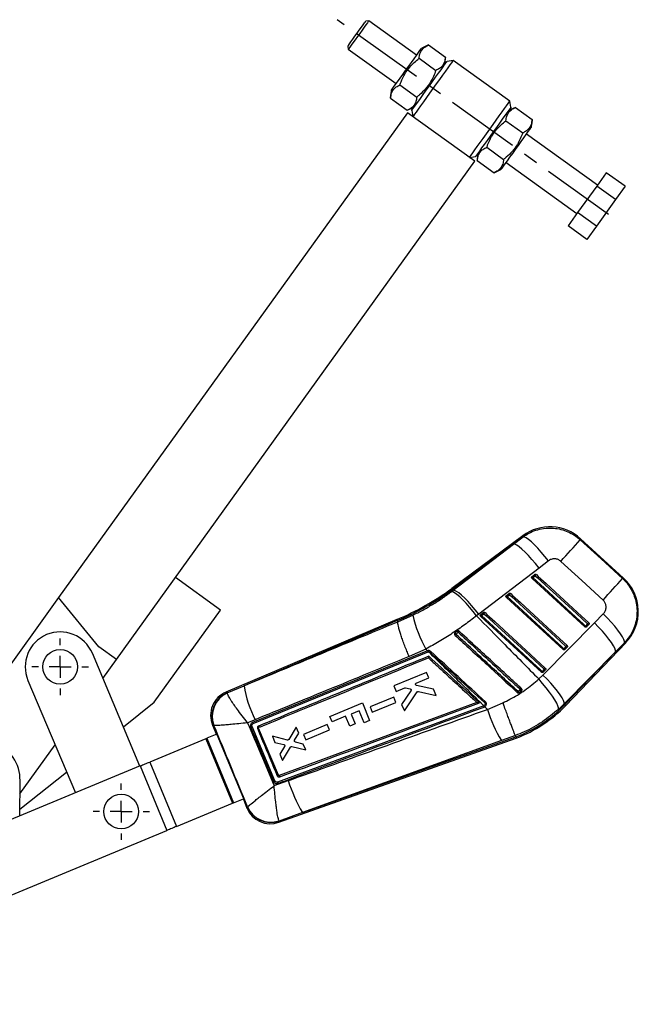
# Model space of a CAD drawing. Extents: x 42 to 497, y 26 to 378.
# Tile 13 of 19: x 102 to 165, y 262 to 362. Entities that reach past the tile are written whole.
import ezdxf

# ---------------------------------------------------------------- set-up
doc = ezdxf.new("R2010")
doc.units = 0
doc.header["$LTSCALE"] = 1.333333
doc.linetypes.add('CENTERX2', pattern=[20.32, 12.7, -2.54, 2.54, -2.54])
doc.layers.get('0').update_dxf_attribs({"linetype": 'CONTINUOUS'})
doc.layers.add('FORMATO', color=179, linetype='CONTINUOUS')
doc.styles.add('SLDTEXTSTYLE0', font='TXT', dxfattribs={"width": 0.75})
doc.dimstyles.new('SLDDIMSTYLE5', dxfattribs={"dimtxt": 4.666667, "dimasz": 4.402667, "dimexe": 0, "dimexo": 0.0625, "dimgap": 1.166667, "dimtad": 1, "dimdec": 4, "dimlfac": 3, "dimzin": 12, "dimtxsty": 'SLDTEXTSTYLE0', "dimsah": 1, "dimcen": 0.09, "dimazin": 3, "dimtfac": 1, "dimtdec": 0, "dimtofl": 0, "dimtmove": 0, "dimatfit": 3, "dimtolj": 1, "dimtzin": 12})

# ---------------------------------------------------------------- blocks, each defined once
blk = doc.blocks.new('_D_10')
at = {"layer": 'FORMATO'}
blk.add_line((79.44, 262.24), (45.06, 262.24), dxfattribs=at)
blk.add_arc((76.23, 262.24), 29.83, 54.2889, 180, dxfattribs=at)
for points in [[(93.64, 286.47), (90.24, 289.34), (89.53, 288.19)], [(46.39, 262.24), (47.39, 266.58), (46.04, 266.68)]]:
    blk.add_solid(points, dxfattribs=at)
at = {"layer": 'FORMATO', "insert": (50.59, 288.11), "char_height": 4.667, "attachment_point": 1, "rotation": 34.6023, "style": 'SLDTEXTSTYLE0'}
blk.add_mtext('126°', dxfattribs=at)
blk = doc.blocks.new('SW_CENTERMARKSYMBOL_9')
at = {"layer": 'FORMATO', "color": 0}
for p, q in [((0, 2.22), (0, 2.89)), ((0, 0), (0, 1.11)), ((-2.22, 0), (-2.89, 0)), ((0, 0), (-1.11, 0)), ((0, 0), (0, -1.11)), ((0, 0), (1.11, 0)), ((2.22, 0), (2.89, 0)), ((0, -2.22), (0, -2.89))]:
    blk.add_line(p, q, dxfattribs=at)
blk = doc.blocks.new('SW_CENTERMARKSYMBOL_12')
at = {"layer": 'FORMATO', "color": 0}
for p, q in [((0, 2.22), (0, 2.87)), ((0, 0), (0, 1.11)), ((-2.22, 0), (-2.87, 0)), ((0, 0), (-1.11, 0)), ((0, 0), (0, -1.11)), ((0, 0), (1.11, 0)), ((2.22, 0), (2.87, 0)), ((0, -2.22), (0, -2.87))]:
    blk.add_line(p, q, dxfattribs=at)

msp = doc.modelspace()

# ---------------------------------------------------------------- linework, layer by layer
at = {"color": 7, "linetype": 'CONTINUOUS'}
for p, q in [((137.551355, 362.374847), (137.241208, 362.324123)), ((142.423177, 358.872656), (137.551355, 362.374847)), ((143.646281, 359.912228), (142.942022, 359.594409)), ((143.646281, 359.912228), (145.364603, 358.676981)), ((135.425257, 359.797992), (135.475984, 359.487843)), ((135.475984, 359.487843), (140.347806, 355.985652)), ((142.672728, 358.557944), (144.39105, 357.322697)), ((145.287713, 357.908167), (145.364603, 358.676981)), ((146.151219, 358.347943), (145.53092, 358.24649)), ((151.92523, 354.197195), (146.151219, 358.347943)), ((139.828961, 355.2639), (139.752074, 354.495086)), ((140.725623, 355.84937), (142.443949, 354.614123)), ((139.752074, 354.495086), (141.470396, 353.259839)), ((152.026684, 353.576896), (151.92523, 354.197195)), ((141.482566, 353.014659), (105.99101, 303.643138)), ((141.470396, 353.259839), (142.174655, 353.577658)), ((148.357249, 348.072672), (141.482566, 353.014659)), ((141.931445, 353.239335), (142.032899, 352.619036)), ((152.487732, 353.556399), (151.783477, 353.238574)), ((152.487732, 353.556399), (154.206055, 352.321152)), ((151.514183, 352.202109), (153.232505, 350.966869)), ((154.129171, 351.552338), (154.206055, 352.321152)), ((160.827839, 345.642154), (153.610326, 350.830586)), ((148.670419, 348.908071), (148.593529, 348.139251)), ((149.567078, 349.493541), (151.285401, 348.258294)), ((111.889052, 297.342572), (148.357249, 348.072672)), ((147.806913, 348.468295), (148.427205, 348.569749)), ((148.593529, 348.139251), (150.311851, 346.904011)), ((151.534952, 347.943582), (158.752465, 342.755147)), ((150.311851, 346.904011), (151.016107, 347.221829)), ((161.737254, 346.907223), (160.763705, 345.552932)), ((163.649894, 345.532289), (161.737254, 346.907223)), ((160.763705, 345.552932), (158.8166, 342.844365)), ((162.676345, 344.178002), (160.763705, 345.552932)), ((163.649894, 345.532289), (162.676345, 344.178002)), ((162.676345, 344.178002), (160.72924, 341.469428)), ((158.8166, 342.844365), (157.843051, 341.490078)), ((160.72924, 341.469428), (158.8166, 342.844365)), ((159.755691, 340.115144), (157.843051, 341.490078)), ((160.72924, 341.469428), (159.755691, 340.115144)), ((153.254208, 309.950184), (146.011787, 304.587059)), ((152.297547, 309.091811), (153.257102, 309.827657)), ((152.297547, 309.091811), (146.083501, 304.490216)), ((146.155129, 304.39349), (152.297547, 309.091811)), ((163.49916, 305.617651), (159.099907, 309.645922)), ((155.84652, 307.391423), (154.885806, 306.656728)), ((154.885806, 306.656728), (148.744315, 301.95602)), ((154.165133, 305.790798), (154.188147, 305.812608)), ((154.188147, 305.812608), (154.445367, 306.003085)), ((154.252593, 305.687543), (154.50982, 305.878016)), ((122.464813, 302.384146), (117.881691, 305.678801)), ((159.545843, 300.663148), (154.177762, 305.604982)), ((145.964709, 304.248564), (146.155129, 304.39349)), ((146.083501, 304.490216), (146.155129, 304.39349)), ((151.55186, 303.855698), (151.574728, 303.877333)), ((151.574728, 303.877333), (151.831949, 304.067811)), ((151.639147, 303.752302), (151.896375, 303.942777)), ((105.99101, 303.643138), (94.58222, 287.772623)), ((110.084672, 298.63968), (105.99101, 303.643138)), ((157.336563, 298.355808), (151.564337, 303.669702)), ((115.71985, 293.001378), (122.464813, 302.384146)), ((140.512537, 301.188145), (142.031995, 301.858827)), ((148.744315, 301.95602), (148.527871, 301.79194)), ((148.93854, 301.920542), (148.961309, 301.942057)), ((148.961309, 301.942057), (149.21853, 302.132535)), ((149.025716, 301.817047), (149.282936, 302.007523)), ((160.530147, 301.073389), (161.431018, 301.987546)), ((140.415888, 301.418387), (123.019606, 294.026751)), ((140.462528, 301.307272), (124.858933, 294.677343)), ((140.415888, 301.418387), (140.462528, 301.307272)), ((140.462528, 301.307272), (140.512537, 301.188145)), ((140.51252, 301.187885), (140.512537, 301.188145)), ((155.127291, 296.048469), (148.950912, 301.73442)), ((155.290309, 295.766537), (160.530147, 301.073389)), ((159.838197, 300.972881), (159.620746, 300.745785)), ((159.952373, 300.895915), (159.734928, 300.668817)), ((146.337526, 300.051631), (146.313201, 300.030456)), ((159.734928, 300.668817), (159.724875, 300.659365)), ((157.609904, 292.665487), (163.715254, 299.041838)), ((163.583998, 299.047807), (162.680636, 298.135544)), ((114.261149, 286.496412), (109.419219, 297.982867)), ((111.889052, 297.342572), (110.084672, 298.63968)), ((143.52674, 298.232951), (125.729614, 290.93407)), ((125.791554, 290.814438), (143.58707, 298.116258)), ((143.373745, 298.402308), (141.66225, 297.650626)), ((143.541356, 298.238529), (143.373745, 298.402308)), ((143.541356, 298.238529), (143.52674, 298.232951)), ((143.58707, 298.116258), (143.652678, 298.129745)), ((157.628884, 298.665559), (157.411433, 298.438461)), ((162.680636, 298.135544), (157.438567, 292.829545)), ((157.525649, 298.361472), (157.515424, 298.351876)), ((157.522868, 292.748828), (162.680636, 298.135544)), ((157.743094, 298.588571), (157.525649, 298.361472)), ((110.502298, 295.413491), (111.889052, 297.342572)), ((143.434297, 296.038664), (140.120907, 294.665201)), ((143.668132, 295.474867), (143.434297, 296.038664)), ((154.865229, 295.361401), (155.290309, 295.766537)), ((155.419585, 296.358232), (155.202134, 296.131135)), ((155.31637, 296.054129), (155.306025, 296.044433)), ((155.533814, 296.281227), (155.31637, 296.054129)), ((102.866495, 295.220672), (107.692201, 283.772708)), ((142.395566, 294.94735), (143.668132, 295.474867)), ((123.148336, 293.967674), (124.858933, 294.677343)), ((123.148336, 293.967674), (123.153482, 293.918648)), ((140.120907, 294.665201), (140.354753, 294.101357)), ((140.354753, 294.101357), (141.22309, 294.461316)), ((141.850012, 294.161863), (140.903675, 292.777809)), ((141.181317, 292.108364), (142.490864, 294.04657)), ((141.298646, 294.467223), (141.777321, 294.351593)), ((144.145062, 294.324954), (142.415567, 294.713718)), ((142.620153, 294.097345), (144.411915, 293.681546)), ((144.411915, 293.681546), (144.145062, 294.324954)), ((152.836333, 293.978497), (153.104905, 294.159935)), ((153.104905, 294.159935), (153.120356, 294.172453)), ((112.575702, 290.494779), (115.71985, 293.001378)), ((148.553508, 292.977159), (128.436367, 285.519725)), ((133.593003, 291.552981), (136.906287, 292.926778)), ((136.906287, 292.926778), (137.645603, 291.143723)), ((140.099291, 293.521647), (137.689856, 292.522877)), ((137.913433, 291.983791), (140.322861, 292.982598)), ((140.322861, 292.982598), (140.099291, 293.521647)), ((140.903675, 292.777809), (141.181317, 292.108364)), ((148.553508, 292.977159), (148.553958, 292.977324)), ((149.638365, 292.270774), (151.210206, 292.949304)), ((157.438567, 292.829545), (156.85821, 292.271921)), ((157.522868, 292.748828), (157.438567, 292.829545)), ((149.258869, 292.642748), (128.272663, 284.859596)), ((136.581666, 292.131375), (135.756695, 291.789315)), ((135.756695, 291.789315), (136.172749, 290.785889)), ((137.087183, 290.912184), (136.581666, 292.131375)), ((137.689856, 292.522877), (137.913433, 291.983791)), ((149.285082, 292.652401), (149.258869, 292.642748)), ((149.297923, 292.508108), (149.324236, 292.517866)), ((149.324236, 292.517866), (149.366542, 292.53722)), ((149.638365, 292.270774), (149.366542, 292.53722)), ((125.981378, 291.216187), (125.221753, 290.906892)), ((133.826799, 290.989116), (133.593003, 291.552981)), ((135.205296, 291.560687), (133.826799, 290.989116)), ((135.62135, 290.557261), (135.205296, 291.560687)), ((136.172749, 290.785889), (135.62135, 290.557261)), ((137.645603, 291.143723), (137.087183, 290.912184)), ((122.097357, 289.745565), (121.079369, 289.323473)), ((121.649905, 290.675329), (121.987092, 289.86211)), ((121.797056, 290.618405), (121.783164, 290.627333)), ((122.039905, 289.884132), (124.878453, 283.038199)), ((122.089655, 289.761389), (122.090632, 289.761784)), ((122.089655, 289.761389), (122.096383, 289.745161)), ((128.001098, 284.977613), (125.675159, 290.533601)), ((128.359391, 285.553581), (126.34389, 290.364725)), ((126.369328, 290.44048), (126.377282, 290.444465)), ((130.18131, 290.462394), (129.415314, 289.203495)), ((130.012192, 289.126609), (130.437964, 289.84356)), ((130.437964, 289.84356), (130.18131, 290.462394)), ((133.325187, 290.712884), (130.915725, 289.714093)), ((131.139302, 289.175001), (133.548754, 290.173833)), ((133.548754, 290.173833), (133.325187, 290.712884)), ((120.976733, 289.280916), (115.254793, 286.90841)), ((120.976733, 289.280916), (123.700387, 282.712081)), ((121.079369, 289.323473), (123.803027, 282.754638)), ((129.280369, 289.148314), (127.741175, 289.537524)), ((127.741175, 289.537524), (128.002714, 288.906902)), ((128.002714, 288.906902), (128.911016, 288.683196)), ((128.392727, 280.775249), (152.57708, 289.349126)), ((130.896175, 288.738741), (130.087221, 288.944296)), ((130.812877, 281.761101), (152.53582, 289.462353)), ((151.061314, 289.094148), (130.812877, 281.761101)), ((131.147561, 288.132613), (130.896175, 288.738741)), ((130.915725, 289.714093), (131.139302, 289.175001)), ((152.483904, 289.604787), (151.061314, 289.094148)), ((152.483931, 289.604719), (152.483904, 289.604787)), ((152.53582, 289.462353), (152.483931, 289.604719)), ((152.53582, 289.462353), (152.57708, 289.349126)), ((102.050818, 283.656824), (105.637731, 288.6465)), ((128.986899, 288.499319), (128.502134, 287.702688)), ((128.774004, 287.04715), (129.594886, 288.425632)), ((129.729361, 288.481919), (131.147561, 288.132613)), ((115.254793, 286.90841), (117.978451, 280.339575)), ((128.502134, 287.702688), (128.774004, 287.04715)), ((114.279733, 286.504117), (82.257314, 273.22656)), ((102.036317, 282.092499), (106.799694, 285.889991)), ((114.279733, 286.504117), (117.003388, 279.935282)), ((102.030129, 281.425026), (102.063406, 285.014606)), ((127.922519, 284.504387), (129.367276, 285.017943)), ((128.436367, 285.519726), (128.436569, 285.5198)), ((117.978451, 280.339575), (123.700387, 282.712081)), ((123.803027, 282.754638), (124.821014, 283.176729)), ((124.820041, 283.176326), (124.826756, 283.160135)), ((124.825554, 283.01639), (125.158281, 282.21393)), ((124.826756, 283.160135), (124.827727, 283.160546)), ((125.21862, 282.335512), (125.221488, 282.345428)), ((130.812877, 281.761101), (128.442616, 280.901479)), ((128.442616, 280.901479), (128.425327, 280.926023)), ((84.980971, 266.657726), (117.003388, 279.935282))]:
    msp.add_line(p, q, dxfattribs=at)
at = {"color": 7, "linetype": 'CONTINUOUS', "flags": 128}
for points in [[(135.425257, 359.797992), (135.430231, 359.804913), (135.482203, 359.877207), (135.587646, 360.023894), (135.739943, 360.235742), (135.929512, 360.499453), (136.144453, 360.798449), (136.371252, 361.11395), (136.595664, 361.426119), (136.803588, 361.715354), (136.981955, 361.963482), (137.119562, 362.154899)], [(137.412333, 362.181456), (137.268454, 361.98131), (137.083889, 361.72456), (136.86858, 361.425053), (136.634138, 361.098923), (136.3932, 360.763766), (136.158758, 360.437636), (135.94345, 360.138129), (135.758884, 359.881379), (135.615005, 359.681233), (135.519578, 359.548487), (135.477739, 359.490286), (135.475984, 359.487843)], [(137.119562, 362.154899), (137.20776, 362.277592), (137.241006, 362.323845), (137.241208, 362.324123)], [(137.551355, 362.374847), (137.5496, 362.372403), (137.50776, 362.314202), (137.412333, 362.181456)], [(139.828961, 355.2639), (139.857091, 355.303027), (139.940458, 355.418998), (140.076055, 355.607627), (140.258978, 355.862085), (140.482615, 356.173182), (140.738885, 356.529671), (141.018527, 356.918677), (141.311427, 357.326128), (141.60701, 357.737301), (141.894583, 358.13734), (142.163757, 358.511777), (142.404802, 358.847093), (142.609007, 359.131155), (142.76899, 359.353706), (142.87897, 359.506697), (142.934972, 359.584601), (142.942022, 359.594409)], [(143.731184, 355.742909), (144.052539, 356.189944), (144.363566, 356.622608), (144.654268, 357.026992), (144.9153, 357.39011), (145.138274, 357.700286), (145.316025, 357.947546), (145.442834, 358.123956), (145.514634, 358.223827), (145.53092, 358.24649)], [(146.151219, 358.347943), (146.144185, 358.338155), (146.08821, 358.260292), (145.977782, 358.106677), (145.815919, 357.881511), (145.607032, 357.590938), (145.356821, 357.242873), (145.07211, 356.84682), (144.760665, 356.413574), (144.430986, 355.954963), (144.09206, 355.48349)], [(141.931445, 353.239335), (141.947734, 353.261992), (142.019531, 353.361869), (142.146343, 353.538272), (142.324091, 353.785539), (142.547065, 354.095715), (142.8081, 354.458833), (143.098802, 354.863218), (143.409829, 355.295881), (143.731184, 355.742909)], [(144.09206, 355.48349), (143.753132, 355.012017), (143.423452, 354.553406), (143.112008, 354.12016), (142.827296, 353.724107), (142.577086, 353.376049), (142.368201, 353.085469), (142.206335, 352.860303), (142.095911, 352.706688), (142.039932, 352.628825), (142.032899, 352.619036)], [(149.866068, 351.332742), (150.205, 351.804214), (150.53468, 352.262832), (150.846121, 352.696072), (151.130832, 353.092125), (151.381046, 353.44019), (151.589927, 353.730769), (151.751794, 353.955929), (151.862221, 354.109543), (151.918197, 354.187413), (151.92523, 354.197195)], [(152.026684, 353.576896), (152.010398, 353.55424), (151.938601, 353.454362), (151.811789, 353.277959), (151.634035, 353.030699), (151.41106, 352.720523), (151.150032, 352.357405), (150.859327, 351.953014), (150.548303, 351.520351), (150.226948, 351.073322)], [(147.806913, 348.468295), (147.813947, 348.478077), (147.869922, 348.555947), (147.980349, 348.709555), (148.142209, 348.934721), (148.351097, 349.2253), (148.601311, 349.573365), (148.886022, 349.969418), (149.197463, 350.402658), (149.527143, 350.861269), (149.866068, 351.332742)], [(150.226948, 351.073322), (149.905593, 350.626294), (149.594562, 350.193631), (149.303864, 349.78924), (149.042829, 349.426122), (148.819854, 349.115946), (148.642107, 348.868686), (148.515295, 348.692282), (148.443497, 348.592405), (148.427205, 348.569749)], [(151.016107, 347.221829), (151.04424, 347.260956), (151.127607, 347.376927), (151.263201, 347.565556), (151.446128, 347.820015), (151.669764, 348.131111), (151.926031, 348.4876), (152.20567, 348.876606), (152.498574, 349.284057), (152.794153, 349.69523), (153.081732, 350.09527), (153.3509, 350.469706), (153.591948, 350.805022), (153.796153, 351.089085), (153.956139, 351.311635), (154.066116, 351.464627), (154.122118, 351.54253), (154.129171, 351.552338)], [(155.84652, 307.391423), (155.483952, 307.848789), (155.119105, 308.282034), (154.761636, 308.679701), (154.420996, 309.031274), (154.10619, 309.327458), (153.825545, 309.560419), (153.586478, 309.723997), (153.395312, 309.81387), (153.257102, 309.827657)], [(154.885806, 306.656728), (154.524469, 307.11139), (154.160848, 307.542264), (153.804458, 307.938068), (153.464626, 308.288441), (153.150251, 308.584211), (152.86956, 308.817638), (152.629902, 308.982607), (152.437552, 309.074804), (152.297547, 309.091811)], [(159.08637, 309.540415), (161.21921, 307.589585), (163.388581, 305.60531)], [(161.403137, 303.403021), (159.235236, 305.388816), (157.103867, 307.341153)], [(154.50982, 305.878016), (154.708952, 305.694702), (155.505476, 304.961446), (158.691582, 302.028421), (159.838197, 300.972881)], [(154.616472, 305.992851), (154.815605, 305.809535), (155.612122, 305.076269), (158.798189, 302.143206), (159.944796, 301.087655)], [(159.620746, 300.745785), (159.421613, 300.929099), (158.62509, 301.662355), (155.43899, 304.595382), (154.252593, 305.687543)], [(148.527871, 301.79194), (148.170853, 302.249495), (147.81141, 302.683275), (147.458948, 303.081941), (147.122672, 303.435067), (146.811377, 303.733421), (146.533202, 303.969204), (146.295425, 304.136247), (146.104263, 304.230186), (145.964709, 304.248564)], [(148.744315, 301.95602), (148.38286, 302.410981), (148.019092, 302.842183), (147.662544, 303.23833), (147.322559, 303.58904), (147.008045, 303.885126), (146.727241, 304.118828), (146.487505, 304.284024), (146.295121, 304.376385), (146.155129, 304.39349)], [(157.411433, 298.438461), (157.212301, 298.621776), (156.415784, 299.355036), (153.229704, 302.288072), (151.639147, 303.752302)], [(151.896375, 303.942777), (152.095507, 303.759462), (152.892024, 303.026203), (156.078111, 300.093167), (157.628884, 298.665559)], [(152.003047, 304.057579), (152.202173, 303.874262), (152.99869, 303.140997), (156.18475, 300.207936), (157.735511, 298.780317)], [(155.202134, 296.131135), (155.003002, 296.31445), (154.206485, 297.04771), (151.020418, 299.980752), (149.025716, 301.817047)], [(149.282936, 302.007523), (149.482069, 301.824208), (150.278585, 301.090948), (153.464652, 298.157907), (155.419585, 296.358232)], [(149.389622, 302.122303), (149.588748, 301.938988), (150.385264, 301.205722), (153.571318, 298.272664), (155.526231, 296.47298)], [(163.583998, 299.047807), (163.587601, 299.189601), (163.520009, 299.395586), (163.383077, 299.660127), (163.180547, 299.975988), (162.917969, 300.334525), (162.602515, 300.72593), (162.24282, 301.139494), (161.848728, 301.563903), (161.431018, 301.987546)], [(162.680636, 298.135544), (162.681093, 298.279733), (162.611276, 298.487297), (162.473073, 298.752618), (162.270225, 299.068517), (162.008223, 299.426447), (161.694153, 299.816724), (161.336512, 300.228787), (160.944976, 300.651488), (160.530147, 301.073389)], [(157.438567, 292.829545), (157.43915, 292.973775), (157.369512, 293.181326), (157.231533, 293.446587), (157.02895, 293.762385), (156.76724, 294.120184), (156.453474, 294.51031), (156.096138, 294.922216), (155.704893, 295.344766), (155.290309, 295.766537)], [(156.85821, 292.271921), (156.867223, 292.417029), (156.809036, 292.630527), (156.685237, 292.90656), (156.499231, 293.237557), (156.256103, 293.614442), (155.962537, 294.02688), (155.626572, 294.463558), (155.257428, 294.912502), (154.865229, 295.361401)], [(125.729482, 290.934015), (125.721548, 290.930517), (125.713614, 290.92702)], [(121.986857, 289.862678), (121.992863, 289.865107), (122.010546, 289.872259), (122.039905, 289.884132)], [(120.976733, 289.280916), (120.988578, 289.285828), (121.000814, 289.290901), (121.013387, 289.296114), (121.026242, 289.301444), (121.039322, 289.306868), (121.052577, 289.312363), (121.065945, 289.317906), (121.079369, 289.323473)], [(114.279733, 286.504117), (114.407277, 286.557001), (114.534274, 286.609659), (114.660182, 286.661865), (114.784461, 286.713395), (114.906578, 286.764029), (115.026011, 286.81355), (115.14225, 286.861746), (115.254793, 286.90841)], [(123.803027, 282.754638), (123.789602, 282.749071), (123.776234, 282.743528), (123.762979, 282.738033), (123.749899, 282.732609), (123.737044, 282.727279), (123.724471, 282.722066), (123.712236, 282.716993), (123.700387, 282.712081)], [(124.878453, 283.038199), (124.84931, 283.025815), (124.831753, 283.018355), (124.825793, 283.015822)], [(117.978451, 280.339575), (117.865906, 280.29291), (117.749668, 280.244715), (117.630236, 280.195193), (117.508117, 280.144559), (117.383838, 280.093029), (117.257932, 280.040824), (117.130932, 279.988167), (117.003388, 279.935282)]]:
    msp.add_lwpolyline(points, dxfattribs=at)
at = {"color": 8, "linetype": 'CONTINUOUS', "flags": 128}
for points in [[(153.257102, 309.827657), (153.254533, 309.936465), (153.254208, 309.950184)], [(159.099907, 309.645922), (159.098397, 309.634153), (159.08637, 309.540415)], [(163.388581, 305.60531), (163.487266, 305.616324), (163.49916, 305.617651)], [(146.011787, 304.587059), (146.016274, 304.581004), (146.029725, 304.562838), (146.052139, 304.53257), (146.083501, 304.490216)], [(163.715254, 299.041838), (163.70122, 299.042477), (163.583998, 299.047807)], [(123.019606, 294.026751), (123.03411, 294.020096), (123.148336, 293.967674)], [(157.522868, 292.748828), (157.560935, 292.71238), (157.588135, 292.686332), (157.604466, 292.670699), (157.609904, 292.665487)], [(121.783164, 290.627333), (121.664915, 290.669922), (121.649905, 290.675329)], [(125.158281, 282.21393), (125.165082, 282.227634), (125.21862, 282.335512)], [(128.442616, 280.901479), (128.398349, 280.789477), (128.392727, 280.775249)]]:
    msp.add_lwpolyline(points, dxfattribs=at)
at = {"color": 7, "linetype": 'CONTINUOUS'}
for centre, radius in [((106.142857, 296.601769), 1.777778), ((112.357796, 281.858142), 1.763889)]:
    msp.add_circle(centre, radius, dxfattribs=at)
for centre, radius, start, end in [((155.99251, 306.25235), 4.601333, 47.30135799, 126.70064561), ((64.012002, 393.251085), 126.675222, 317.29759608, 318.63686629), ((154.423927, 305.854968), 0.239555, 190.18495591, 224.33888762), ((154.681254, 306.045504), 0.239671, 190.19449321, 224.33290966), ((161.25406, 299.721271), 9.131829, 136.62404374, 137.60737691), ((157.176498, 302.962219), 3.997075, 137.01322743, 138.61051294), ((67.943861, 389.656091), 127.17794, 317.29624757, 318.63212348), ((160.391758, 302.224079), 4.601333, 316.04441245, 47.80378961), ((130.310185, 325.790672), 26.384342, 292.52153118, 306.52051833), ((130.310185, 325.790672), 26.504848, 292.52194375, 306.52051833), ((154.438534, 301.141747), 3.827736, 136.9990609, 138.66725641), ((151.810412, 303.919654), 0.239454, 190.17982366, 224.33781004), ((152.067699, 304.110171), 0.239526, 190.18614325, 224.33505116), ((158.375888, 298.029055), 8.772469, 136.59037591, 137.61392168), ((154.456159, 304.692955), 12.743318, 192.85010165, 209.58029437), ((151.749094, 299.276344), 3.724508, 136.98748955, 138.70215767), ((149.196851, 301.984314), 0.239302, 190.17078106, 224.34498211), ((149.454203, 302.174857), 0.239443, 190.18065197, 224.3344933), ((155.546681, 296.292486), 8.47916, 136.56379038, 137.62269786), ((162.543197, 298.021571), 3.995255, 137.01065396, 138.61017847), ((159.795414, 300.881727), 0.221336, 217.89331601, 254.14072951), ((166.60792, 294.792184), 9.166797, 136.62512347, 137.60419946), ((160.012865, 301.108824), 0.221336, 217.89358454, 254.13909414), ((106.142857, 296.601769), 3.555556, 22.8570734, 202.8570734), ((172.62324, 275.741636), 35.672114, 137.29646962, 137.50255809), ((146.969435, 300.356271), 0.701509, 205.73846597, 216.94407432), ((147.117177, 300.456122), 0.5615, 203.57190477, 217.62877463), ((167.86729, 280.635711), 28.785354, 137.13123648, 137.41763727), ((164.099435, 292.760477), 8.760024, 136.59155921, 137.61614647), ((143.215694, 297.9982), 0.389689, 17.63503835, 37.0423523), ((143.183922, 298.152538), 0.46931, 357.21621925, 12.80409492), ((140.106406, 301.502294), 5.017667, 317.02453159, 318.4329537), ((160.231279, 295.808921), 3.855647, 137.00008556, 138.65738245), ((157.58617, 298.574473), 0.221432, 217.89635508, 254.13824042), ((157.803615, 298.801559), 0.22142, 217.8952547, 254.13740327), ((157.931245, 293.585054), 3.732368, 136.9871505, 138.69905973), ((155.376927, 296.267199), 0.221508, 217.89843622, 254.1342623), ((161.694137, 290.633644), 8.49358, 136.56746631, 137.62423384), ((155.594381, 296.494297), 0.221511, 217.89803571, 254.13186908), ((124.025155, 291.660186), 2.571333, 112.65770659, 202.79545584), ((124.176462, 291.598349), 2.582779, 113.45756911, 202.08351538), ((124.214247, 291.553793), 2.591865, 114.15880115, 201.15509372), ((136.956447, 296.687957), 12.263458, 189.43634174, 206.49917693), ((165.124503, 282.65087), 16.844252, 137.24962968, 137.67781264), ((153.185705, 294.328101), 0.49425, 209.48387739, 225.01902004), ((166.445333, 281.942095), 18.222244, 136.99748997, 137.4568996), ((153.375942, 294.47065), 0.412317, 210.24492777, 228.90178945), ((144.776846, 297.19927), 6.235614, 317.08363774, 318.23660767), ((147.830836, 302.028931), 13.418485, 290.52612582, 316.24382098), ((148.803856, 292.437781), 0.499048, 8.10125498, 24.24986916), ((148.82447, 292.445385), 0.504994, 8.25206229, 24.20094853), ((162.735176, 296.230389), 13.682288, 196.82186926, 211.43747847), ((147.830836, 302.028931), 13.538992, 290.51952282, 316.24382098), ((97.841365, 285.053746), 4.222222, 359.46886269, 134.31398918), ((129.524608, 282.55285), 3.219025, 111.22178787, 113.44360962), ((143.544329, 289.361407), 14.827492, 197.03364099, 210.83597138), ((127.533531, 283.198788), 2.571333, 202.10939007, 289.83342053), ((127.596963, 283.341394), 2.582308, 202.92515626, 289.11586021), ((127.595593, 283.378681), 2.589206, 203.51952255, 288.69066969)]:
    msp.add_arc(centre, radius, start, end, dxfattribs=at)
for centre, major_axis, start_param, end_param in [((151.346019, 301.736118), (29.359441, 11.872751), 3.1419280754, 3.2017721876), ((153.97278, 295.400973), (29.146699, 12.385835), 3.0814131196, 3.1412572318)]:
    msp.add_ellipse(centre, major_axis=major_axis, ratio=0.0699241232, start_param=start_param, end_param=end_param, dxfattribs=at)
for points, knots in [([(142.672728, 358.557944), (142.696712, 358.718983), (142.7452, 359.044553), (142.953548, 359.42882), (143.261187, 359.718163), (143.517134, 359.847146), (143.646281, 359.912228)], [0, 0, 0, 0, 0.26460149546, 0.5349422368, 0.76533989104, 1, 1, 1, 1]), ([(140.725623, 355.84937), (140.76606, 355.958661), (140.905298, 356.334989), (141.207577, 356.960609), (141.787152, 357.798369), (142.341102, 358.273502), (142.672728, 358.557944)], [0, 0, 0, 0, 0.1033333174, 0.3558138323, 0.6143534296, 1, 1, 1, 1]), ([(145.364603, 358.676981), (145.340617, 358.515939), (145.292126, 358.190363), (145.083783, 357.806108), (144.776145, 357.516751), (144.520197, 357.387776), (144.39105, 357.322697)], [0, 0, 0, 0, 0.2646025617, 0.534942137, 0.7653404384, 1, 1, 1, 1]), ([(144.39105, 357.322697), (144.227093, 356.917725), (143.955953, 356.248012), (143.348696, 355.430531), (142.852666, 354.943702), (142.534661, 354.687271), (142.443949, 354.614123)], [0, 0, 0, 0, 0.3856444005, 0.6377497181, 0.8966671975, 1, 1, 1, 1]), ([(139.752074, 354.495086), (139.776058, 354.656125), (139.824546, 354.981695), (140.032893, 355.365963), (140.340533, 355.655305), (140.596478, 355.784288), (140.725623, 355.84937)], [0, 0, 0, 0, 0.2646016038, 0.5349424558, 0.7653402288, 1, 1, 1, 1]), ([(142.443949, 354.614123), (142.419963, 354.453081), (142.371472, 354.127505), (142.16313, 353.74325), (141.855487, 353.453894), (141.599541, 353.324918), (141.470396, 353.259839)], [0, 0, 0, 0, 0.26460259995, 0.53494221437, 0.76534088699, 1, 1, 1, 1]), ([(151.514183, 352.202109), (151.538167, 352.363151), (151.586654, 352.688727), (151.795005, 353.072981), (152.102637, 353.362337), (152.358585, 353.491318), (152.487732, 353.556399)], [0, 0, 0, 0, 0.2646023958, 0.5349421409, 0.765340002, 1, 1, 1, 1]), ([(149.567078, 349.493541), (149.607513, 349.602832), (149.746747, 349.979161), (150.049029, 350.604781), (150.628605, 351.442538), (151.182557, 351.917669), (151.514183, 352.202109)], [0, 0, 0, 0, 0.10333308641, 0.3558138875, 0.61435434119, 1, 1, 1, 1]), ([(154.206055, 352.321152), (154.182071, 352.16011), (154.133583, 351.834533), (153.925233, 351.45028), (153.617601, 351.160922), (153.361653, 351.031947), (153.232505, 350.966869)], [0, 0, 0, 0, 0.2646025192, 0.5349423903, 0.7653403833, 1, 1, 1, 1]), ([(153.232505, 350.966869), (153.06855, 350.561896), (152.797413, 349.892181), (152.19015, 349.074704), (151.694122, 348.587871), (151.376114, 348.331442), (151.285401, 348.258294)], [0, 0, 0, 0, 0.3856436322, 0.6377492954, 0.8966665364, 1, 1, 1, 1]), ([(148.593529, 348.139251), (148.617513, 348.300293), (148.666, 348.625869), (148.874351, 349.010123), (149.181983, 349.299479), (149.437931, 349.42846), (149.567078, 349.493541)], [0, 0, 0, 0, 0.2646023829, 0.5349421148, 0.7653399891, 1, 1, 1, 1]), ([(151.285401, 348.258294), (151.261417, 348.097252), (151.212929, 347.771676), (151.004579, 347.387422), (150.696947, 347.098064), (150.440998, 346.969089), (150.311851, 346.904011)], [0, 0, 0, 0, 0.26460253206, 0.53494241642, 0.76534039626, 1, 1, 1, 1]), ([(153.257102, 309.827657), (153.442864, 309.953305), (153.850938, 310.229323), (154.55753, 310.523322), (155.414999, 310.727342), (156.283484, 310.753421), (157.118816, 310.61553), (157.833271, 310.372672), (158.50401, 310.020443), (158.89225, 309.700425), (159.08637, 309.540415)], [0, 0, 0, 0, 0.10630997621, 0.23353683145, 0.36076298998, 0.52336077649, 0.64234978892, 0.76133742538, 0.88066843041, 1, 1, 1, 1]), ([(157.103867, 307.341153), (157.017873, 307.407578), (156.93148, 307.47431), (156.733548, 307.559621), (156.552174, 307.603966), (156.253878, 307.590793), (156.021483, 307.513343), (155.886598, 307.41935), (155.84652, 307.391423)], [0, 0, 0, 0, 0.2351557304, 0.2362462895, 0.4723329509, 0.6352467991, 0.8916225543, 1, 1, 1, 1]), ([(154.177762, 305.604982), (154.167697, 305.616235), (154.147569, 305.638738), (154.133448, 305.682648), (154.133658, 305.7281), (154.1463, 305.765269), (154.160188, 305.784095), (154.165133, 305.790798)], [0, 0, 0, 0, 0.2177997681, 0.4355707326, 0.6547159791, 0.8770739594, 1, 1, 1, 1]), ([(154.445367, 306.003085), (154.448964, 306.005579), (154.464818, 306.016574), (154.497712, 306.028932), (154.54338, 306.030105), (154.585093, 306.017475), (154.606774, 306.000462), (154.616472, 305.992851)], [0, 0, 0, 0, 0.0715044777, 0.315226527, 0.558963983, 0.8027082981, 1, 1, 1, 1]), ([(163.388581, 305.60531), (163.458296, 305.538427), (163.711168, 305.295828), (164.089652, 304.820385), (164.464254, 304.159246), (164.720511, 303.448203), (164.865385, 302.677734), (164.873851, 301.881382), (164.739713, 301.085957), (164.479987, 300.343438), (164.101181, 299.647157), (163.756393, 299.247591), (163.583998, 299.047807)], [0, 0, 0, 0, 0.0397527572, 0.144191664, 0.2486300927, 0.3511387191, 0.4536478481, 0.5697088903, 0.676652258, 0.7835967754, 0.8917978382, 1, 1, 1, 1]), ([(142.031995, 301.858827), (142.371248, 302.027229), (143.049726, 302.36402), (144.048619, 302.940176), (145.029381, 303.564455), (145.652936, 304.02053), (145.964709, 304.248564)], [0, 0, 0, 0, 0.2460103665, 0.4920007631, 0.7460036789, 1, 1, 1, 1]), ([(151.564337, 303.669702), (151.554272, 303.680954), (151.534144, 303.703458), (151.520023, 303.747367), (151.520234, 303.792818), (151.532899, 303.830065), (151.546859, 303.848938), (151.55186, 303.855698)], [0, 0, 0, 0, 0.2175527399, 0.43507264, 0.6539545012, 0.8760456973, 1, 1, 1, 1]), ([(151.831949, 304.067811), (151.835612, 304.070348), (151.851539, 304.08138), (151.884534, 304.093705), (151.930205, 304.094798), (151.97181, 304.082111), (151.993417, 304.065142), (152.003047, 304.057579)], [0, 0, 0, 0, 0.0728008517, 0.3165471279, 0.5602763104, 0.8040201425, 1, 1, 1, 1]), ([(161.431018, 301.987546), (161.432919, 301.989488), (161.513012, 302.071289), (161.644491, 302.26154), (161.720919, 302.542319), (161.720859, 302.824054), (161.648179, 303.096829), (161.512508, 303.298723), (161.418273, 303.388587), (161.403137, 303.403021)], [0, 0, 0, 0, 0.0052168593, 0.219786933, 0.4346521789, 0.550718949, 0.7539118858, 0.9604719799, 1, 1, 1, 1]), ([(148.527871, 301.79194), (148.127648, 301.485429), (147.327194, 300.872401), (146.056174, 300.000604), (144.740228, 299.166768), (143.829246, 298.657132), (143.373745, 298.402308)], [0, 0, 0, 0, 0.2468868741, 0.4937781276, 0.7468835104, 1, 1, 1, 1]), ([(148.527871, 301.79194), (149.487763, 300.816921), (151.599102, 298.672312), (153.712603, 296.529831), (154.865229, 295.361401)], [0, 0, 0, 0, 0.4546366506, 1, 1, 1, 1]), ([(148.950912, 301.73442), (148.940846, 301.745672), (148.920716, 301.768174), (148.906609, 301.812087), (148.906805, 301.857536), (148.919491, 301.894837), (148.933501, 301.913742), (148.93854, 301.920542)], [0, 0, 0, 0, 0.21738349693, 0.43472148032, 0.65343266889, 0.87533865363, 1, 1, 1, 1]), ([(149.21853, 302.132535), (149.222238, 302.135101), (149.238214, 302.146158), (149.271278, 302.158459), (149.31695, 302.159496), (149.358486, 302.146779), (149.38004, 302.129835), (149.389622, 302.122303)], [0, 0, 0, 0, 0.0736817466, 0.3174312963, 0.5611555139, 0.8049200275, 1, 1, 1, 1]), ([(124.858933, 294.677343), (127.321872, 295.70143), (132.539441, 297.870888), (137.757586, 300.041764), (140.51252, 301.187885)], [0, 0, 0, 0, 0.4720472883, 1, 1, 1, 1]), ([(141.66225, 297.650626), (141.650808, 297.678288), (141.575053, 297.861423), (141.424381, 298.23372), (141.220333, 298.758047), (141.023165, 299.289238), (140.851518, 299.779435), (140.709218, 300.21651), (140.601353, 300.586196), (140.530488, 300.878607), (140.496534, 301.090844), (140.507191, 301.155538), (140.51252, 301.187885)], [0, 0, 0, 0, 0.0164561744, 0.108947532, 0.2203301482, 0.3317126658, 0.4430943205, 0.5544758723, 0.6658568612, 0.7772378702, 0.8886189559, 1, 1, 1, 1]), ([(159.944796, 301.087655), (159.946913, 301.085624), (159.959959, 301.073107), (159.978892, 301.044909), (159.990943, 301.000419), (159.987461, 300.954765), (159.972349, 300.919159), (159.957492, 300.901871), (159.952373, 300.895915)], [0, 0, 0, 0, 0.0410441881, 0.2529466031, 0.4648454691, 0.6767408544, 0.8886336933, 1, 1, 1, 1]), ([(146.313201, 300.030456), (146.304105, 300.018153), (146.285913, 299.993547), (146.276042, 299.947763), (146.281046, 299.901994), (146.298255, 299.86491), (146.315344, 299.847063), (146.321923, 299.840192)], [0, 0, 0, 0, 0.21634190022, 0.43269801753, 0.64889196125, 0.86483419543, 1, 1, 1, 1]), ([(146.321923, 299.840192), (146.867862, 299.337275), (147.959739, 298.331441), (150.075884, 296.382071), (151.646094, 294.935622), (152.670361, 293.992087)], [0, 0, 0, 0, 0.2579881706, 0.5159767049, 1, 1, 1, 1]), ([(146.602528, 300.231579), (146.529581, 300.182049), (146.441264, 300.122084), (146.352902, 300.062074), (146.337526, 300.051631)], [0, 0, 0, 0, 0.8259850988, 1, 1, 1, 1]), ([(146.408774, 299.93464), (146.44623, 299.960018), (146.534158, 300.019593), (146.622036, 300.079129), (146.672478, 300.113302)], [0, 0, 0, 0, 0.4259972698, 1, 1, 1, 1]), ([(152.755463, 294.084841), (151.689684, 295.067168), (149.88948, 296.726412), (147.773923, 298.676353), (146.72414, 299.64396), (146.408774, 299.93464)], [0, 0, 0, 0, 0.5037778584, 0.8509296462, 1, 1, 1, 1]), ([(146.770104, 300.219004), (146.758634, 300.227759), (146.735023, 300.245782), (146.690511, 300.25677), (146.644618, 300.253283), (146.615836, 300.240582), (146.602923, 300.231846), (146.602528, 300.231579)], [0, 0, 0, 0, 0.2376014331, 0.4890898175, 0.7405589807, 0.9920713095, 1, 1, 1, 1]), ([(146.672478, 300.113302), (147.737821, 299.131354), (149.537314, 297.472723), (151.653079, 295.522621), (152.703494, 294.554459), (153.01975, 294.262967)], [0, 0, 0, 0, 0.5035306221, 0.8505245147, 1, 1, 1, 1]), ([(153.118972, 294.370219), (153.053791, 294.430265), (152.723182, 294.734827), (151.330876, 296.017465), (149.279771, 297.907017), (147.494086, 299.552047), (146.770104, 300.219004)], [0, 0, 0, 0, 0.0307994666, 0.1562198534, 0.6579003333, 1, 1, 1, 1]), ([(159.724875, 300.659365), (159.712154, 300.650606), (159.686707, 300.633084), (159.640069, 300.624878), (159.594082, 300.631802), (159.562953, 300.648197), (159.548687, 300.660662), (159.545843, 300.663148)], [0, 0, 0, 0, 0.2374676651, 0.4750105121, 0.7104432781, 0.9422627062, 1, 1, 1, 1]), ([(157.735511, 298.780317), (157.737684, 298.778232), (157.750787, 298.765663), (157.769704, 298.737355), (157.781683, 298.692852), (157.77813, 298.6472), (157.762979, 298.611695), (157.748165, 298.594469), (157.743094, 298.588571)], [0, 0, 0, 0, 0.04213698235, 0.25401663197, 0.4659046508, 0.67779177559, 0.889684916, 1, 1, 1, 1]), ([(143.860523, 298.173092), (143.832103, 298.194543), (143.775266, 298.237444), (143.669336, 298.261311), (143.589846, 298.254409), (143.54887, 298.24099), (143.541356, 298.238529)], [0, 0, 0, 0, 0.3099387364, 0.6198600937, 0.9302910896, 1, 1, 1, 1]), ([(143.652678, 298.129745), (143.657935, 298.129663), (143.683237, 298.129269), (143.728998, 298.118512), (143.761365, 298.094059), (143.77756, 298.081825)], [0, 0, 0, 0, 0.11583975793, 0.55760546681, 1, 1, 1, 1]), ([(149.258869, 292.642748), (148.56378, 293.323856), (146.696119, 295.15395), (144.826487, 296.982026), (143.652678, 298.129745)], [0, 0, 0, 0, 0.3721709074, 1, 1, 1, 1]), ([(143.77756, 298.081825), (144.7052, 297.227052), (146.560482, 295.517507), (148.415819, 293.808005), (149.343488, 292.953254)], [0, 0, 0, 0, 0.4999995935, 1, 1, 1, 1]), ([(149.428001, 293.046002), (148.500076, 293.900509), (146.644227, 295.609521), (144.788424, 297.318568), (143.860523, 298.173092)], [0, 0, 0, 0, 0.5000000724, 1, 1, 1, 1]), ([(157.515424, 298.351876), (157.502687, 298.343138), (157.477211, 298.32566), (157.430559, 298.317535), (157.38458, 298.324534), (157.353556, 298.340957), (157.33935, 298.353373), (157.336563, 298.355808)], [0, 0, 0, 0, 0.23774606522, 0.47555778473, 0.71129112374, 0.94336697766, 1, 1, 1, 1]), ([(141.66225, 297.650626), (138.906836, 296.515063), (133.682658, 294.362071), (128.452817, 292.225741), (125.981378, 291.216187)], [0, 0, 0, 0, 0.5274351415, 1, 1, 1, 1]), ([(143.660052, 297.683459), (140.755681, 296.491551), (134.98074, 294.121608), (129.206391, 291.752697), (126.336115, 290.575175)], [0, 0, 0, 0, 0.5029265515, 1, 1, 1, 1]), ([(126.377282, 290.444465), (126.425745, 290.464333), (126.806862, 290.620569), (128.518609, 291.322318), (134.218728, 293.659377), (139.586398, 295.861356), (143.623346, 297.517433)], [0, 0, 0, 0, 0.00843073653, 0.06630013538, 0.29777768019, 1, 1, 1, 1]), ([(143.660052, 297.683459), (143.659956, 297.682921), (143.659319, 297.679354), (143.655455, 297.65756), (143.648435, 297.620271), (143.639385, 297.57624), (143.631992, 297.544014), (143.626384, 297.52319), (143.624314, 297.519268), (143.623346, 297.517433)], [0, 0, 0, 0, 0.0070970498, 0.0471006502, 0.2872248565, 0.4949059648, 0.6762682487, 0.8485478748, 1, 1, 1, 1]), ([(143.623346, 297.517433), (143.658253, 297.485285), (143.958617, 297.20866), (145.320834, 295.954161), (146.929311, 294.472881), (148.272341, 293.236085), (148.553508, 292.977159)], [0, 0, 0, 0, 0.0212416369, 0.1827758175, 0.8289123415, 1, 1, 1, 1]), ([(148.81549, 292.934868), (147.939499, 293.741705), (146.220993, 295.324545), (144.502541, 296.907432), (143.660052, 297.683459)], [0, 0, 0, 0, 0.5097398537, 1, 1, 1, 1]), ([(155.306025, 296.044433), (155.293279, 296.03571), (155.267782, 296.018262), (155.221121, 296.010193), (155.175151, 296.017247), (155.144198, 296.033682), (155.130036, 296.046067), (155.127291, 296.048469)], [0, 0, 0, 0, 0.2379411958, 0.4759666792, 0.7118718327, 0.9441339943, 1, 1, 1, 1]), ([(155.526231, 296.47298), (155.528441, 296.470858), (155.541575, 296.458245), (155.560494, 296.429873), (155.572418, 296.385353), (155.568808, 296.339709), (155.553646, 296.304265), (155.538857, 296.287085), (155.533814, 296.281227)], [0, 0, 0, 0, 0.0428618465, 0.2547477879, 0.466627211, 0.6785102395, 0.8903868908, 1, 1, 1, 1]), ([(142.320498, 294.819866), (142.320292, 294.833772), (142.31988, 294.861579), (142.336878, 294.900339), (142.362875, 294.930466), (142.38539, 294.942094), (142.395566, 294.94735)], [0, 0, 0, 0, 0.2609711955, 0.5218899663, 0.783906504, 1, 1, 1, 1]), ([(142.415567, 294.713718), (142.402374, 294.718093), (142.375987, 294.726843), (142.344919, 294.755595), (142.326191, 294.788111), (142.32213, 294.810764), (142.320498, 294.819866)], [0, 0, 0, 0, 0.2728245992, 0.5456870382, 0.8174423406, 1, 1, 1, 1]), ([(151.210206, 292.949304), (151.446093, 293.060989), (152.22267, 293.428671), (153.487526, 294.196555), (154.402497, 294.970162), (154.865229, 295.361401)], [0, 0, 0, 0, 0.1773843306, 0.5839754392, 1, 1, 1, 1]), ([(125.221753, 290.906892), (125.220037, 290.909043), (125.029337, 291.147987), (124.663849, 291.616224), (124.202278, 292.234018), (123.836017, 292.748067), (123.518162, 293.21956), (123.243264, 293.667694), (123.184272, 293.832585), (123.153482, 293.918648)], [0, 0, 0, 0, 0.0016057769, 0.1784029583, 0.346054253, 0.4791464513, 0.6122076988, 0.7975951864, 1, 1, 1, 1]), ([(141.22309, 294.461316), (141.236372, 294.465513), (141.261144, 294.47334), (141.286762, 294.469161), (141.298646, 294.467223)], [0, 0, 0, 0, 0.5361321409, 1, 1, 1, 1]), ([(141.777321, 294.351593), (141.790534, 294.346859), (141.816962, 294.337391), (141.847609, 294.307627), (141.866965, 294.272223), (141.869838, 294.246715), (141.871152, 294.235055)], [0, 0, 0, 0, 0.2607474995, 0.5215364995, 0.7812938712, 1, 1, 1, 1]), ([(141.871152, 294.235055), (141.870339, 294.220896), (141.86884, 294.194796), (141.855925, 294.1722), (141.850015, 294.161862)], [0, 0, 0, 0, 0.5424594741, 1, 1, 1, 1]), ([(142.490864, 294.04657), (142.499771, 294.057272), (142.517582, 294.078676), (142.55585, 294.097068), (142.591438, 294.102273), (142.612637, 294.098635), (142.620153, 294.097345)], [0, 0, 0, 0, 0.2815197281, 0.5630104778, 0.8450439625, 1, 1, 1, 1]), ([(152.670361, 293.992087), (152.682558, 293.982877), (152.70695, 293.964459), (152.752331, 293.954338), (152.797662, 293.957894), (152.823723, 293.971779), (152.836333, 293.978497)], [0, 0, 0, 0, 0.2538953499, 0.5077578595, 0.7618275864, 1, 1, 1, 1]), ([(153.01975, 294.262967), (152.987303, 294.240587), (152.899887, 294.18029), (152.811219, 294.12169), (152.755463, 294.084841)], [0, 0, 0, 0, 0.3711779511, 1, 1, 1, 1]), ([(153.120356, 294.172453), (153.130377, 294.183924), (153.150421, 294.206866), (153.163892, 294.251535), (153.162552, 294.297401), (153.147188, 294.339381), (153.127933, 294.360425), (153.118972, 294.370219)], [0, 0, 0, 0, 0.2053151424, 0.4106354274, 0.6159538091, 0.821264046, 1, 1, 1, 1]), ([(128.49274, 285.397715), (131.842358, 286.639719), (138.617104, 289.151725), (145.390861, 291.664485), (148.81549, 292.934868)], [0, 0, 0, 0, 0.4944270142, 1, 1, 1, 1]), ([(148.553958, 292.977324), (148.556021, 292.977536), (148.560693, 292.978016), (148.584655, 292.97549), (148.63452, 292.968211), (148.714877, 292.954269), (148.780647, 292.941795), (148.814951, 292.934975), (148.81549, 292.934868)], [0, 0, 0, 0, 0.08420623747, 0.19069406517, 0.35875846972, 0.66283225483, 0.99470597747, 1, 1, 1, 1]), ([(149.343488, 292.953254), (149.357552, 292.937387), (149.385153, 292.906249), (149.403379, 292.84582), (149.401908, 292.78428), (149.379611, 292.726951), (149.339984, 292.679037), (149.303384, 292.661281), (149.285082, 292.652401)], [0, 0, 0, 0, 0.1719534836, 0.3374589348, 0.5031245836, 0.6688196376, 0.834388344, 1, 1, 1, 1]), ([(149.441147, 292.594252), (149.444027, 292.597309), (149.471218, 292.626167), (149.511739, 292.691408), (149.53558, 292.797101), (149.522637, 292.904321), (149.48221, 292.989661), (149.442816, 293.030604), (149.428001, 293.046002)], [0, 0, 0, 0, 0.0251779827, 0.2376708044, 0.4499198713, 0.6615989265, 0.8727311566, 1, 1, 1, 1]), ([(152.483904, 289.604787), (152.471821, 289.629947), (152.447655, 289.680265), (152.368588, 289.873768), (152.259725, 290.150293), (152.122087, 290.507414), (151.959352, 290.935698), (151.776776, 291.420991), (151.578876, 291.951398), (151.394815, 292.448068), (151.271037, 292.783883), (151.217371, 292.929819), (151.210206, 292.949304)], [0, 0, 0, 0, 0.11405866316, 0.22811744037, 0.34217592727, 0.45623468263, 0.57029575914, 0.68435675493, 0.79842164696, 0.91248676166, 0.98831534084, 1, 1, 1, 1]), ([(128.310568, 284.728014), (128.394924, 284.75927), (128.816705, 284.91555), (130.588155, 285.571939), (137.500294, 288.133399), (144.073791, 290.570934), (149.297923, 292.508108)], [0, 0, 0, 0, 0.0120562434, 0.060281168, 0.253180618, 1, 1, 1, 1]), ([(129.367276, 285.017943), (129.711075, 285.140311), (136.472577, 287.546925), (143.227196, 289.970464), (149.638365, 292.270774)], [0, 0, 0, 0, 0.050846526, 1, 1, 1, 1]), ([(149.366542, 292.53722), (149.379103, 292.544716), (149.406143, 292.560852), (149.42894, 292.582604), (149.441147, 292.594252)], [0, 0, 0, 0, 0.4645591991, 1, 1, 1, 1]), ([(156.85821, 292.271921), (156.328499, 291.833742), (155.254716, 290.945505), (153.736939, 290.107737), (152.781337, 289.724112), (152.483931, 289.604719)], [0, 0, 0, 0, 0.4014113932, 0.8137048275, 1, 1, 1, 1]), ([(125.221753, 290.906892), (125.219028, 290.906586), (124.916197, 290.8726), (124.332223, 290.809302), (123.586087, 290.734521), (122.986086, 290.679741), (122.456937, 290.637076), (121.985838, 290.607923), (121.861796, 290.61481), (121.797056, 290.618405)], [0, 0, 0, 0, 0.0016055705, 0.178408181, 0.3460599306, 0.4791539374, 0.6122174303, 0.7976051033, 1, 1, 1, 1]), ([(125.221753, 290.906892), (125.670289, 289.845347), (126.571813, 287.711722), (127.470804, 285.577012), (127.922519, 284.504387)], [0, 0, 0, 0, 0.4975314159, 1, 1, 1, 1]), ([(125.713614, 290.92702), (125.679682, 290.906753), (125.61182, 290.866221), (125.542818, 290.766809), (125.509244, 290.652548), (125.513454, 290.551282), (125.533473, 290.495124), (125.540297, 290.47598)], [0, 0, 0, 0, 0.2215866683, 0.4431562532, 0.6645567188, 0.8856488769, 1, 1, 1, 1]), ([(125.675162, 290.533603), (125.669843, 290.549459), (125.656832, 290.588248), (125.658317, 290.654878), (125.683219, 290.723733), (125.728806, 290.781332), (125.770947, 290.803566), (125.791554, 290.814437)], [0, 0, 0, 0, 0.14830777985, 0.36279604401, 0.57775761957, 0.79353311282, 1, 1, 1, 1]), ([(125.791673, 290.814487), (125.784782, 290.830705), (125.771001, 290.863142), (125.751554, 290.903065), (125.736111, 290.93021), (125.731698, 290.93275), (125.729492, 290.93402)], [0, 0, 0, 0, 0.2499980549, 0.4999988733, 0.7500009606, 1, 1, 1, 1]), ([(125.221488, 282.345428), (124.651025, 283.723237), (123.509289, 286.480812), (122.36807, 289.238555), (121.797056, 290.618405)], [0, 0, 0, 0, 0.4996449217, 1, 1, 1, 1]), ([(125.540293, 290.475979), (125.570506, 290.403916), (125.740249, 289.999039), (126.516422, 288.147363), (127.261658, 286.367432), (127.86752, 284.920384)], [0, 0, 0, 0, 0.0389186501, 0.2186605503, 1, 1, 1, 1]), ([(125.540303, 290.475962), (125.540889, 290.476266), (125.542526, 290.477116), (125.549422, 290.480245), (125.562165, 290.48583), (125.579381, 290.493237), (125.600237, 290.502115), (125.623847, 290.512094), (125.649237, 290.522767), (125.666521, 290.529991), (125.675162, 290.533603)], [0, 0, 0, 0, 0.0737773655, 0.2060992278, 0.3384113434, 0.4707283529, 0.6030547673, 0.735373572, 0.8676919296, 1, 1, 1, 1]), ([(126.336115, 290.575175), (126.323622, 290.569071), (126.291293, 290.553277), (126.249255, 290.511256), (126.219584, 290.451379), (126.209967, 290.383313), (126.222924, 290.339987), (126.229505, 290.31798)], [0, 0, 0, 0, 0.1352943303, 0.350108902, 0.5645921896, 0.7788407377, 1, 1, 1, 1]), ([(126.229505, 290.31798), (126.244761, 290.324342), (126.275272, 290.337067), (126.31271, 290.352475), (126.338726, 290.362998), (126.342169, 290.364149), (126.34389, 290.364725)], [0, 0, 0, 0, 0.2500033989, 0.5000017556, 0.7500029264, 1, 1, 1, 1]), ([(126.229505, 290.31798), (126.264343, 290.234758), (126.438532, 289.818649), (127.109977, 288.214702), (127.746636, 286.693985), (128.24393, 285.506152)], [0, 0, 0, 0, 0.0518855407, 0.2594277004, 1, 1, 1, 1]), ([(126.336115, 290.575175), (126.342746, 290.5586), (126.356009, 290.525452), (126.370662, 290.482625), (126.37899, 290.452219), (126.377845, 290.447022), (126.377282, 290.444465)], [0, 0, 0, 0, 0.2519891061, 0.5039765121, 0.7559675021, 1, 1, 1, 1]), ([(126.343897, 290.364727), (126.341945, 290.371433), (126.338043, 290.384844), (126.341025, 290.405959), (126.350317, 290.424734), (126.361328, 290.435504), (126.368241, 290.439804), (126.369328, 290.44048)], [0, 0, 0, 0, 0.23925189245, 0.47852002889, 0.71740526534, 0.95554827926, 1, 1, 1, 1]), ([(129.415314, 289.203495), (129.406919, 289.19237), (129.390131, 289.170121), (129.352782, 289.149943), (129.314664, 289.142397), (129.290655, 289.146539), (129.280369, 289.148314)], [0, 0, 0, 0, 0.2663685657, 0.532715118, 0.7997973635, 1, 1, 1, 1]), ([(129.998304, 289.03687), (129.996619, 289.050875), (129.99325, 289.078885), (130.002701, 289.109332), (130.010804, 289.124084), (130.012192, 289.126609)], [0, 0, 0, 0, 0.4532153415, 0.9063797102, 1, 1, 1, 1]), ([(130.087221, 288.944299), (130.074064, 288.949343), (130.047494, 288.959532), (130.017001, 288.990419), (130.002935, 289.018423), (129.998914, 289.034437), (129.998304, 289.03687)], [0, 0, 0, 0, 0.312381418, 0.630868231, 0.9439183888, 1, 1, 1, 1]), ([(128.911016, 288.683196), (128.924217, 288.678405), (128.950624, 288.668822), (128.981218, 288.638881), (128.997995, 288.607571), (129.001926, 288.587042), (129.003244, 288.580159)], [0, 0, 0, 0, 0.2858572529, 0.5717842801, 0.8564434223, 1, 1, 1, 1]), ([(129.003244, 288.580159), (129.003947, 288.565954), (129.005351, 288.537596), (128.993042, 288.512063), (128.986899, 288.499319)], [0, 0, 0, 0, 0.5009133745, 1, 1, 1, 1]), ([(129.594886, 288.425632), (129.603146, 288.436812), (129.619666, 288.459169), (129.656708, 288.479668), (129.694802, 288.487617), (129.718934, 288.483638), (129.729361, 288.481919)], [0, 0, 0, 0, 0.2655672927, 0.5311119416, 0.7974046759, 1, 1, 1, 1]), ([(127.867517, 284.920383), (127.886366, 284.885659), (127.924059, 284.816218), (128.020221, 284.74308), (128.132556, 284.704561), (128.233817, 284.704233), (128.290827, 284.721889), (128.310456, 284.727968)], [0, 0, 0, 0, 0.22096024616, 0.44187629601, 0.66278557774, 0.88389961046, 1, 1, 1, 1]), ([(127.867527, 284.920369), (127.868126, 284.920669), (127.869701, 284.921459), (127.876671, 284.924586), (127.889258, 284.930081), (127.906266, 284.937403), (127.926873, 284.946209), (127.950228, 284.95613), (127.975367, 284.966772), (127.99252, 284.973999), (128.001098, 284.977613)], [0, 0, 0, 0, 0.0804505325, 0.2118107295, 0.3431724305, 0.4745380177, 0.6058990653, 0.7372724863, 0.8686269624, 1, 1, 1, 1]), ([(128.272666, 284.859593), (128.257154, 284.855028), (128.218585, 284.84368), (128.152923, 284.847283), (128.085323, 284.874226), (128.031506, 284.91963), (128.010698, 284.959301), (128.001094, 284.977612)], [0, 0, 0, 0, 0.14869612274, 0.36971439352, 0.59040772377, 0.81095481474, 1, 1, 1, 1]), ([(128.24393, 285.506151), (128.255002, 285.485837), (128.276318, 285.446729), (128.330587, 285.405973), (128.392919, 285.384588), (128.449756, 285.384416), (128.481747, 285.394314), (128.49274, 285.397715)], [0, 0, 0, 0, 0.22995205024, 0.44269109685, 0.66338317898, 0.88432557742, 1, 1, 1, 1]), ([(128.310456, 284.727968), (128.310952, 284.730438), (128.311959, 284.735454), (128.304309, 284.766007), (128.290925, 284.809237), (128.27885, 284.842844), (128.272812, 284.859647)], [0, 0, 0, 0, 0.24432754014, 0.49621903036, 0.74810773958, 1, 1, 1, 1]), ([(128.436367, 285.519725), (128.429825, 285.51805), (128.416638, 285.514674), (128.396026, 285.518217), (128.377733, 285.527969), (128.365569, 285.540893), (128.360976, 285.55032), (128.359388, 285.553581)], [0, 0, 0, 0, 0.2177554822, 0.4389232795, 0.6604437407, 0.8825648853, 1, 1, 1, 1]), ([(128.436569, 285.5198), (128.438527, 285.518379), (128.442442, 285.515539), (128.456369, 285.487721), (128.473963, 285.44706), (128.486481, 285.414163), (128.49274, 285.397715)], [0, 0, 0, 0, 0.2499974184, 0.4999990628, 0.7499981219, 1, 1, 1, 1]), ([(125.221488, 282.345428), (125.267665, 282.387915), (125.361378, 282.474138), (125.755082, 282.79513), (126.198183, 283.149872), (126.663688, 283.51901), (127.238796, 283.971348), (127.687694, 284.321751), (127.920352, 284.502702), (127.922519, 284.504387)], [0, 0, 0, 0, 0.2029402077, 0.4118520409, 0.5398722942, 0.6679174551, 0.8290139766, 0.9984075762, 1, 1, 1, 1]), ([(128.425327, 280.926023), (128.394927, 281.002439), (128.333231, 281.157519), (128.235391, 281.696312), (128.150707, 282.284901), (128.075531, 282.893584), (127.99716, 283.635424), (127.946436, 284.20714), (127.92274, 284.501644), (127.922519, 284.504387)], [0, 0, 0, 0, 0.20294043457, 0.41185246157, 0.53987317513, 0.66791865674, 0.82901521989, 0.99840758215, 1, 1, 1, 1])]:
    msp.add_open_spline(points, degree=3, knots=knots, dxfattribs=at)
at = {"layer": 'FORMATO', "linetype": 'CENTERX2', "ltscale": 0.444444}
msp.add_line((161.955407, 342.64212), (134.348415, 362.487874), dxfattribs=at)

# ---------------------------------------------------------------- block references
at = {"layer": 'FORMATO'}
for name, p in [('SW_CENTERMARKSYMBOL_9', (106.142857, 296.601769)), ('SW_CENTERMARKSYMBOL_12', (112.357796, 281.858142))]:
    msp.add_blockref(name, p, dxfattribs=at)

# ---------------------------------------------------------------- dimensions: what is measured, and where the dimension line sits
dim = msp.add_angular_dim_2l(base=(62.616543, 288.788927), line1=((94.404024, 287.524737), (141.482564, 353.014657)), line2=((80.774698, 262.240529), (100.685809, 262.240529)), dimstyle='SLDDIMSTYLE5', dxfattribs=at)
dim.commit()
dim.dimension.update_dxf_attribs({"geometry": '_D_10', "text_midpoint": (59.285809, 286.797628), "dimtype": 162})

doc.saveas('drawing.dxf')
